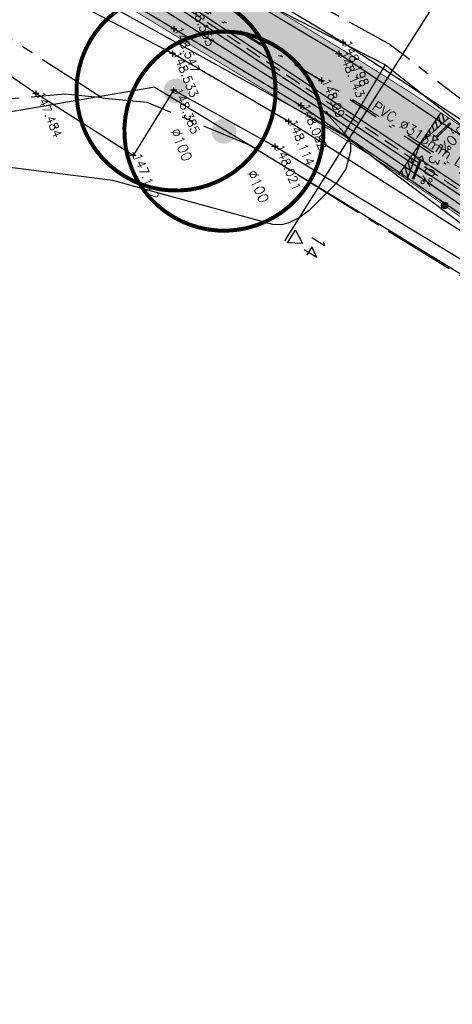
# Model space of a CAD drawing. Header units: metres. Extents: x 189938 to 192675, y 307646 to 311153.
# Tile 30 of 100: x 191616 to 191634, y 309119 to 309158. Entities that reach past the tile are written whole.
import ezdxf

# ---------------------------------------------------------------- set-up
doc = ezdxf.new("R2010")
doc.units = ezdxf.units.M
for name, pattern in [('1-200 CENTER', [4.28625, 2.8575, -0.47625, 0.47625, -0.47625]), ('1-200 DASHDOT', [2.54, 1.27, -0.635, 0, -0.635]), ('1-200 HIDDEN', [0.9525, 0.635, -0.3175])]:
    doc.linetypes.add(name, pattern=pattern)
for name, color, linetype in [('PH-BEST-BOOM-HANDHAVEN', 98, 'Continuous'), ('PH-BEST-BOOM-HANDHAVEN-DIAMETER', 7, 'Continuous'), ('PH-BEST-KADASTRALE-GRENS', 240, '1-200 CENTER'), ('PH-BEST-KANTVERHARDING', 252, 'Continuous'), ('PH-BEST-KL-LAAGSPANNING-ENEXIS', 12, '1-200 LAAGSPANNING'), ('PH-HULPLIJNEN-LPROF', 3, '1-200 DASHDOT'), ('PH-INM-DOORGANG', 6, '1-200 FENCELINE2'), ('PH-INM-HAAG', 94, '1-200 BLOKHAAG'), ('PH-INM-HOOGTE', 30, 'Continuous'), ('PH-INM-HOOGTE-AANDUIDING', 30, 'Continuous'), ('PH-INM-ONVERHARD', 8, 'Continuous'), ('PH-INM-VLAKVERDICHTINGSLIJN', 8, 'Continuous'), ('PH-INM-WEGAS', 6, '1-200 DASHDOT'), ('PH-NIEUW-AAND-DPROF', 3, 'Continuous'), ('PH-NIEUW-AFWATERINGSPROFIEL', 150, 'Continuous'), ('PH-NIEUW-AFWATERINGSPROFIEL-TEKST', 7, 'Continuous'), ('PH-NIEUW-HALFVERHARDING', 9, 'Continuous'), ('PH-NIEUW-HOOGTES', 150, 'Continuous'), ('PH-NIEUW-WEGAS', 2, '1-200 DASHDOT'), ('PH-OPBREEK-HALFVERHARDING', 252, 'Continuous'), ('PH-RIO-STRENG-RWA', 150, 'Continuous'), ('PH-RIO-TEKST', 7, 'Continuous')]:
    doc.layers.add(name, color=color, linetype=linetype)
doc.layers.add('PH-NIEUW - ASFALT XIJKANT', color=115, linetype='Continuous', lineweight=18)
doc.styles.add('NLCS-ISO', font='NLCS-ISO.ttf')
doc.styles.add('ROMANS', font='romans.shx')
doc.linetypes.add('1-200 BLOKHAAG', pattern='A,0,-0.035,[1,Gras.shx,S=5,R=0,X=0,Y=0.0025],-0.475', length=0.51)
doc.linetypes.add('1-200 FENCELINE2', pattern='A,1.27,-0.508,[132,ltypeshp.shx,S=0.508,R=0,X=-0.508,Y=0],-0.508,5.08', length=7.366)
doc.linetypes.add('1-200 LAAGSPANNING', pattern='A,1.5,-0.6,["LS",ROMANS,S=0.24,R=0,X=-0.45,Y=-0.12],-0.05', length=2.15)
pattern_1 = [(107.183044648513, (191671.026823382, 309291.044358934), (-0.1637974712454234, -0.05065067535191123), [])]

# ---------------------------------------------------------------- blocks, each defined once
blk = doc.blocks.new('*U50')
at = {"const_width": 0.08000000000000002}
blk.add_lwpolyline([(1.292930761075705, 1.525886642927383, 24.2025641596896), (1.526230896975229, 1.292524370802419, 0.04131793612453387)], format="xyb", close=True, dxfattribs=at)
at = {"linetype": 'Continuous', "const_width": 0.25}
blk.add_lwpolyline([(-0.125, 0, 1), (0.125, 0, 1)], format="xyb", close=True, dxfattribs=at)
blk = doc.blocks.new('SKL-WTB_HULP_MOF-SO')
at = {"linetype": 'ByBlock', "lineweight": 18}
h = blk.add_hatch(color=0, dxfattribs=at)
h.dxf.hatch_style = 1
h.paths.add_polyline_path([(-0.5625, 0, 1), (0.5625, 0, 1)])
at = {"color": 0, "linetype": 'ByBlock', "lineweight": 18}
blk.add_circle((0, 0), 0.5625, dxfattribs=at)
at = {"color": 0, "linetype": 'ByBlock', "lineweight": 18, "style": 'NLCS-ISO', "flags": 1}
for tag, p in [('TYPE', (1.5, 0)), ('OMSCHRIJVING', (1.5, -3)), ('LABEL', (1.5, -1.5))]:
    blk.add_attdef(tag, p, '', height=1, dxfattribs=at)
blk = doc.blocks.new('Materialisatie')
blk.add_solid([(-1.040148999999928, 0.1733580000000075), (-1.040148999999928, -0.1733579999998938), (0, 0)])
at = {"style": 'ROMANS'}
blk.add_attdef('MATERIALISATIE', (-2.630907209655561, 0.6566269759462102), '', height=0.4, dxfattribs=at)
blk = doc.blocks.new('Hoogtepunt')
h = blk.add_hatch(color=256)
edge = h.paths.add_edge_path()
edge.add_arc((-5.820766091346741e-11, 0), 0.1276989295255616, 0, 360)
blk.add_circle((-5.820766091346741e-11, 0), 0.1276989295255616)
blk = doc.blocks.new('Afwateringspijl')
at = {"ltscale": 0.5}
blk.add_hatch(color=256, dxfattribs=at).paths.add_polyline_path([(-0.05797235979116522, 0.2386542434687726), (-0.1321866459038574, 0.1505012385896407), (-0.7499325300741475, 0.6705693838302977), (-0.7885746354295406, 0.6246696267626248), (-0.1708287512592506, 0.1046014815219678), (-0.2450430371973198, 0.01644847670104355), (2.91038304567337e-11, -5.820766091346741e-11)])
for points in [[(-0.7499325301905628, 0.6705693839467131), (-0.7885746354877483, 0.6246696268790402)], [(-0.788574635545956, 0.6246696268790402), (-0.1708287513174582, 0.1046014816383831)], [(-0.7499325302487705, 0.6705693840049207), (-0.1321866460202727, 0.150501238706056)], [(-0.1708287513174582, 0.1046014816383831), (-0.2450430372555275, 0.01644847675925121), (8.731149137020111e-11, 0)], [(-0.1318391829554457, 0.1509139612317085), (-0.0579723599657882, 0.2386542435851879), (2.91038304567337e-11, -5.820766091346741e-11)]]:
    blk.add_lwpolyline(points, dxfattribs=at)

msp = doc.modelspace()

# ---------------------------------------------------------------- hatches: boundary and pattern name
at = {"layer": 'PH-NIEUW-AFWATERINGSPROFIEL', "ltscale": 0.08}
h = msp.add_hatch(dxfattribs=at)
h.set_pattern_fill('ANSI31', color=256, scale=0.054, angle=62.18304464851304)
h.set_pattern_definition(pattern_1)
edge = h.paths.add_edge_path()
edge.add_arc((191576.7282892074, 309070.281314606), 101.5000244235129, 56.0313519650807, 56.24981166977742)
edge.add_line((191633.1189588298, 309154.6753152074), (191632.2841460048, 309153.4290846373))
edge.add_line((191632.2841460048, 309153.4290846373), (191633.4403290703, 309154.4596936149))
h = msp.add_hatch(dxfattribs=at)
h.set_pattern_fill('ANSI31', color=256, scale=0.054, angle=62.18304464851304)
h.set_pattern_definition(pattern_1)
edge = h.paths.add_edge_path()
edge.add_arc((191687.9070222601, 309236.5317262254), 101.5000244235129, 236.20552155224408, 236.4239812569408, ccw=False)
edge.add_line((191631.4511322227, 309152.1813412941), (191632.2840029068, 309153.4288706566))
edge.add_line((191632.2840029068, 309153.4288706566), (191631.773156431, 309151.9666976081))
at = {"layer": 'PH-NIEUW-HALFVERHARDING', "transparency": 33554559}
h = msp.add_hatch(color=41, dxfattribs=at)
h.dxf.hatch_style = 1
h.paths.add_polyline_path([(191643.8034590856, 309143.2709068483), (191637.2886261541, 309148.0258285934), (191639.0572407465, 309150.4490500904), (191645.5720736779, 309145.6941283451)])
edge = h.paths.add_edge_path()
edge.add_line((191617.9997648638, 309164.0401035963), (191616.3545916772, 309161.5313578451))
edge.add_arc((191698.595951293, 309288.7658216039), 151.4999999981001, 237.122324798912, 238.708747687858)
edge.add_line((191619.9085707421, 309159.3032936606), (191627.8880848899, 309154.4533415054))
edge.add_arc((191576.7283028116, 309070.2813348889), 98.50000000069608, 53.87575586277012, 58.70874768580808, ccw=False)
edge.add_line((191634.7978152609, 309149.8437740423), (191637.288626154, 309148.0258285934))
edge.add_line((191637.288626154, 309148.0258285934), (191639.0572407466, 309150.4490500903))
edge.add_line((191639.0572407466, 309150.4490500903), (191636.5664298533, 309152.2669955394))
edge.add_arc((191576.7283028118, 309070.2813348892), 101.5000000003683, 53.87575586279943, 58.70874768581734)
edge.add_line((191629.4462508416, 309157.0169559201), (191621.4667366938, 309161.8669080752))
edge.add_arc((191698.5959512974, 309288.7658216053), 148.500000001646, 237.1299651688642, 238.7087476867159, ccw=False)
at = {"layer": 'PH-OPBREEK-HALFVERHARDING'}
h = msp.add_hatch(dxfattribs=at)
h.set_pattern_fill('AR-CONC', color=256, scale=0.0025, angle=-3.303487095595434e-10)
h.set_pattern_definition([(49.99999999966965, (190983.9148485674, 307878.360549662), (0.4554616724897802, -0.03984771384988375), [0.04762499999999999, -0.523875]), (354.9999999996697, (190983.9148485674, 307878.360549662), (-0.08810855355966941, 0.4776421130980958), [0.03809999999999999, -0.4191014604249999]), (100.4514446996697, (190983.9528035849, 307878.3572290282), (0.3673531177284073, 0.4377943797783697), [0.040475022, -0.4452256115]), (46.18419999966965, (190983.9148485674, 307878.4875496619), (0.6776976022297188, -0.1051058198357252), [0.07143749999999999, -0.7858124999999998]), (96.63555760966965, (190983.9713233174, 307878.478790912), (0.5935103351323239, 0.6185653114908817), [0.06071255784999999, -0.6678390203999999]), (351.1841511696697, (190983.9148485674, 307878.4875496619), (0.5935103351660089, 0.6185653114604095), [0.05714991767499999, -0.6286493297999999]), (20.99999999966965, (190983.9783485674, 307878.455799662), (0.3790359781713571, -0.2556629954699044), [0.04762499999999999, -0.523875]), (325.9999999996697, (190983.9783485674, 307878.455799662), (0.1545050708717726, 0.4604699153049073), [0.03809999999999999, -0.4190999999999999]), (71.45144499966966, (190984.0099348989, 307878.4344944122), (0.5335410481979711, 0.2048069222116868), [0.040475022, -0.4452248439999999]), (37.49999999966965, (190983.9148485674, 307878.360549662), (0.007721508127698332, 0.2113875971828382), [0, -0.4140199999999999, 0, -0.4254499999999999, 0, -0.4206874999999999]), (7.499999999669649, (190983.9148485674, 307878.360549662), (0.1670491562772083, 0.2504514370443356), [0, -0.24257, 0, -0.4044949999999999, 0, -0.1603375]), (327.4999999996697, (190983.7732435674, 307878.360549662), (0.3389764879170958, -0.01432185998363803), [0, -0.15875, 0, -0.4953, 0, -0.6572249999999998]), (317.4999999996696, (190983.7097435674, 307878.360549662), (0.3703229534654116, 0.0635662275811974), [0, -0.206375, 0, -0.3289299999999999, 0, -0.4667249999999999])])
edge = h.paths.add_edge_path()
edge.add_line((191496.1649613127, 309306.5824574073), (191494.8366866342, 309304.8295381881))
edge.add_line((191494.8366866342, 309304.8295381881), (191500.9080000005, 309300.2289999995))
edge.add_line((191500.9080000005, 309300.2289999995), (191506.8680000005, 309295.2889999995))
edge.add_line((191506.8680000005, 309295.2889999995), (191512.5580000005, 309290.0289999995))
edge.add_line((191512.5580000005, 309290.0289999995), (191518.6030000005, 309283.9619999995))
edge.add_line((191518.6030000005, 309283.9619999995), (191523.1200000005, 309279.2049999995))
edge.add_line((191523.1200000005, 309279.2049999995), (191525.2810000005, 309276.6349999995))
edge.add_line((191525.2810000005, 309276.6349999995), (191530.7650000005, 309270.3269999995))
edge.add_line((191530.7650000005, 309270.3269999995), (191532.9300000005, 309267.6319999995))
edge.add_line((191532.9300000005, 309267.6319999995), (191535.7240000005, 309264.2419999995))
edge.add_line((191535.7240000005, 309264.2419999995), (191537.5490000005, 309261.4279999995))
edge.add_line((191537.5490000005, 309261.4279999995), (191540.0380000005, 309257.5529999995))
edge.add_line((191540.0380000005, 309257.5529999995), (191542.6200000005, 309252.1499999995))
edge.add_line((191542.6200000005, 309252.1499999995), (191546.3310000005, 309242.7449999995))
edge.add_line((191546.3310000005, 309242.7449999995), (191550.7090000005, 309231.6929999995))
edge.add_line((191550.7090000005, 309231.6929999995), (191555.0000000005, 309223.6629999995))
edge.add_line((191555.0000000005, 309223.6629999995), (191561.1260000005, 309215.4599999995))
edge.add_line((191561.1260000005, 309215.4599999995), (191570.5490000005, 309203.7719999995))
edge.add_line((191570.5490000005, 309203.7719999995), (191575.7590000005, 309197.8729999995))
edge.add_line((191575.7590000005, 309197.8729999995), (191583.0560000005, 309189.9909999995))
edge.add_line((191583.0560000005, 309189.9909999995), (191588.7380000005, 309184.1439999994))
edge.add_line((191588.7380000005, 309184.1439999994), (191596.8330000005, 309176.9769999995))
edge.add_line((191596.8330000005, 309176.9769999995), (191604.4770000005, 309170.3799999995))
edge.add_line((191604.4770000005, 309170.3799999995), (191609.7190000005, 309166.3059999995))
edge.add_line((191609.7190000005, 309166.3059999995), (191616.3530000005, 309161.6589999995))
edge.add_line((191616.3530000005, 309161.6589999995), (191622.3960000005, 309158.0229999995))
edge.add_line((191622.3960000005, 309158.0229999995), (191627.5000000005, 309154.9419999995))
edge.add_line((191627.5000000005, 309154.9419999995), (191637.1450000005, 309148.3939999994))
edge.add_line((191637.1450000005, 309148.3939999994), (191640.7670000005, 309145.9139999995))
edge.add_line((191640.7670000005, 309145.9139999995), (191646.6560000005, 309141.4659999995))
edge.add_line((191646.6560000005, 309141.4659999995), (191649.1390000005, 309139.5739999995))
edge.add_line((191649.1390000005, 309139.5739999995), (191654.5570000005, 309135.3399999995))
edge.add_line((191654.5570000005, 309135.3399999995), (191657.798, 309132.495))
edge.add_line((191657.798, 309132.495), (191661.881, 309129.005))
edge.add_line((191661.881, 309129.005), (191668.746, 309123.319))
edge.add_line((191668.746, 309123.319), (191671.77, 309121.214))
edge.add_line((191671.77, 309121.214), (191673.98, 309119.645))
edge.add_line((191673.98, 309119.645), (191675.464, 309122.818))
edge.add_line((191675.464, 309122.818), (191673.152, 309123.705))
edge.add_line((191673.152, 309123.705), (191670.702, 309125.302))
edge.add_line((191670.702, 309125.302), (191663.035, 309131.199))
edge.add_line((191663.035, 309131.199), (191659.526, 309134.207))
edge.add_line((191659.526, 309134.207), (191655.736999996, 309137.4290000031))
edge.add_line((191655.736999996, 309137.4290000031), (191650.5200000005, 309141.6939999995))
edge.add_line((191650.5200000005, 309141.6939999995), (191647.4230000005, 309144.0469999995))
edge.add_line((191647.4230000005, 309144.0469999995), (191643.0400000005, 309147.2969999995))
edge.add_line((191643.0400000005, 309147.2969999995), (191637.8340000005, 309151.1189999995))
edge.add_line((191637.8340000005, 309151.1189999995), (191629.0150000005, 309157.0309999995))
edge.add_line((191629.0150000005, 309157.0309999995), (191623.4810000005, 309160.3519999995))
edge.add_line((191623.4810000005, 309160.3519999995), (191618.5710000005, 309163.4649999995))
edge.add_line((191618.5710000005, 309163.4649999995), (191610.4840000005, 309168.7909999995))
edge.add_line((191610.4840000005, 309168.7909999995), (191606.0730000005, 309172.0739999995))
edge.add_line((191606.0730000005, 309172.0739999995), (191597.9970000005, 309179.0849999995))
edge.add_line((191597.9970000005, 309179.0849999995), (191591.3770000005, 309185.1079999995))
edge.add_line((191591.3770000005, 309185.1079999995), (191588.2870000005, 309188.2319999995))
edge.add_arc((191850.9242126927, 309447.1297044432), 368.7903562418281, 217.0835256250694, 224.5891849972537, ccw=False)
edge.add_line((191556.7190000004, 309224.7569999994), (191552.8340000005, 309232.0969999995))
edge.add_line((191552.8340000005, 309232.0969999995), (191547.8570000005, 309244.3199999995))
edge.add_line((191547.8570000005, 309244.3199999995), (191544.3620000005, 309252.9929999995))
edge.add_line((191544.3620000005, 309252.9929999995), (191541.4180000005, 309259.0099999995))
edge.add_line((191541.4180000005, 309259.0099999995), (191539.3430000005, 309262.3649999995))
edge.add_line((191539.3430000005, 309262.3649999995), (191536.5820000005, 309266.3709999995))
edge.add_line((191536.5820000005, 309266.3709999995), (191534.8720000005, 309268.5609999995))
edge.add_line((191534.8720000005, 309268.5609999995), (191531.4820000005, 309272.5619999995))
edge.add_line((191531.4820000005, 309272.5619999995), (191527.1390000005, 309277.7769999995))
edge.add_line((191527.1390000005, 309277.7769999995), (191524.1980000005, 309281.1699999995))
edge.add_line((191524.1980000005, 309281.1699999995), (191518.0550000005, 309287.8029999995))
edge.add_line((191518.0550000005, 309287.8029999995), (191513.1810000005, 309292.5949999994))
edge.add_line((191513.1810000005, 309292.5949999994), (191508.2980000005, 309296.9419999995))
edge.add_line((191508.2980000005, 309296.9419999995), (191501.4530000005, 309302.6059999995))
edge.add_line((191501.4530000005, 309302.6059999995), (191496.1649613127, 309306.5824574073))

# ---------------------------------------------------------------- linework, layer by layer
at = {"layer": 'PH-BEST-KADASTRALE-GRENS', "flags": 128}
for points in [[(191506.014, 309302.472), (191506.989, 309301.523), (191507.714, 309300.818), (191511.337, 309297.29), (191518.586, 309290.235), (191528.967, 309280.132), (191537.436, 309269.946), (191541.03, 309264.895), (191545.582, 309255.336), (191550.875, 309242.606), (191552.83, 309237.329), (191555.629, 309232.531), (191557.625, 309228.339), (191561.782, 309222.402), (191566.824, 309215.544), (191578.027, 309201.897), (191582.809, 309196.118), (191596.738, 309182.391), (191606.636, 309173.946), (191612.457, 309169.129), (191621.443, 309162.739), (191631.085, 309157.403), (191673.053, 309125.011), (191677.753, 309122.77)], [(191619.5, 309155.257), (191609.014, 309162.001), (191600.469, 309168.708), (191588.14, 309179.649), (191585.132, 309182.687), (191580.494, 309187.371), (191578.212, 309189.676), (191571.387, 309197.42)], [(191619.5, 309155.257), (191618.029, 309155.399), (191607.54, 309154.55), (191585.729, 309152.08), (191591.421, 309127.689), (191593.223, 309119.527), (191595.03, 309111.34), (191604.733, 309066.568)], [(191619.5, 309155.257), (191621.302, 309155.082), (191625.484, 309153.344), (191640.076, 309144.283), (191640.835, 309140.265)]]:
    msp.add_lwpolyline(points, dxfattribs=at)
at = {"layer": 'PH-BEST-KANTVERHARDING', "color": 8}
for p, q in [((191629.21, 309153.759), (191630.891, 309156.58)), ((191621.629, 309155.692), (191586.262, 309149.575)), ((191629.21, 309153.759), (191629.144, 309153.809))]:
    msp.add_line(p, q, dxfattribs=at)
for points in [[(191540.881, 309256.141), (191544.89, 309247.3), (191548.8, 309237.719), (191553.8, 309227.501), (191560.119, 309217.86), (191565.76, 309210.659), (191572.48, 309202.58), (191582.079, 309191.451), (191589.96, 309183.509), (191597.819, 309176.28), (191604.37, 309170.64), (191609.871, 309166.08), (191614.941, 309162.39), (191620.129, 309158.79), (191629.21, 309153.759)], [(191549.271, 309244.03), (191551.37, 309238.871), (191556.24, 309228.899), (191562.41, 309219.5), (191567.95, 309212.42), (191574.62, 309204.4), (191579.461, 309198.781), (191584.15, 309193.359), (191591.91, 309185.54), (191599.69, 309178.38), (191606.19, 309172.781), (191611.6, 309168.3), (191616.57, 309164.68), (191621.739, 309161.28), (191630.891, 309156.58)], [(191630.891, 309156.58), (191655.887, 309136.785), (191665.859, 309129.145), (191673.024, 309123.886)], [(191621.629, 309155.692), (191635.341, 309147.321), (191640.08, 309144.279)], [(191672.42, 309120.372), (191657.246, 309132.635), (191629.21, 309153.759)]]:
    msp.add_lwpolyline(points, dxfattribs=at)
at = {"layer": 'PH-BEST-KL-LAAGSPANNING-ENEXIS'}
for points in [[(191616.598, 309162.21), (191628.445, 309154.705), (191633.705, 309151.101), (191641.617, 309145.344), (191648.218, 309140.42), (191650.164, 309138.925), (191653.619, 309136.336), (191663.993, 309127.857), (191666.903, 309125.327), (191668.398, 309123.62), (191669.852, 309122.426), (191673.177, 309119.729), (191675.752, 309117.017), (191676.891, 309115.42), (191678.7, 309112.261), (191684.333, 309099.983), (191688.95, 309089.004), (191691.42, 309081.98), (191694.595, 309071.349), (191698.896, 309052.464), (191702.833, 309033.649), (191705.542, 309019.152), (191707.168, 309007.362)], [(191628.512, 309154.659), (191629.222, 309153.862), (191629.404, 309153.667), (191629.488, 309153.413), (191629.485, 309153.104), (191629.302, 309152.402), (191628.901, 309151.798), (191627.825, 309150.726), (191627.427, 309150.435), (191626.983, 309150.22), (191626.717, 309150.155), (191626.363, 309150.174), (191619.945, 309151.943), (191614.951, 309152.572), (191609.926, 309152.287), (191597.143, 309150.073), (191596.861, 309150.013), (191596.594, 309149.906), (191596.526, 309149.818), (191596.482, 309149.711)]]:
    msp.add_lwpolyline(points, dxfattribs=at)
at = {"layer": 'PH-HULPLIJNEN-LPROF'}
msp.add_lwpolyline([(191628.326, 309155.947), (191628.3240074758, 309155.9437217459)], dxfattribs=at)
at = {"layer": 'PH-INM-DOORGANG', "ltscale": 0.2}
msp.add_line((191616.848, 309155.428), (191613.327, 309157.845), dxfattribs=at)
at = {"layer": 'PH-INM-HAAG', "flags": 128}
msp.add_lwpolyline([(191636.162, 309147.006), (191634.602, 309148.347), (191626.455, 309153.297), (191622.384, 309155.569), (191620.751, 309152.941), (191616.848, 309155.428)], dxfattribs=at)
at = {"layer": 'PH-INM-HOOGTE', "flags": 128}
for points in [[(191629.3092801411, 309157.477), (191629.0647198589, 309157.477)], [(191629.187, 309157.5992801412), (191629.187, 309157.3547198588)], [(191622.4562801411, 309157.04), (191622.2117198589, 309157.04)], [(191622.334, 309157.1622801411), (191622.334, 309156.9177198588)], [(191622.384, 309155.6912801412), (191622.384, 309155.4467198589)], [(191622.5062801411, 309155.569), (191622.2617198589, 309155.569)], [(191627.1152801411, 309154.304), (191626.8707198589, 309154.304)], [(191626.993, 309154.4262801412), (191626.993, 309154.1817198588)], [(191626.5772801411, 309153.297), (191626.3327198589, 309153.297)], [(191626.455, 309153.4192801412), (191626.455, 309153.1747198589)], [(191620.8732801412, 309152.941), (191620.6287198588, 309152.941)], [(191620.751, 309153.0632801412), (191620.751, 309152.8187198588)]]:
    msp.add_lwpolyline(points, dxfattribs=at)
at = {"layer": 'PH-INM-HOOGTE'}
for p in [(191629.187, 309157.477), (191622.334, 309157.04), (191622.384, 309155.569), (191626.993, 309154.304), (191626.455, 309153.297), (191620.751, 309152.941)]:
    msp.add_point(p, dxfattribs=at)
at = {"layer": 'PH-INM-HOOGTE-AANDUIDING', "flags": 128}
for points in [[(191622.396, 309158.1452801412), (191622.396, 309157.9007198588)], [(191622.5182801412, 309158.023), (191622.2737198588, 309158.023)], [(191629.1372801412, 309157.031), (191628.8927198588, 309157.031)], [(191629.015, 309157.1532801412), (191629.015, 309156.9087198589)], [(191628.326, 309156.0692801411), (191628.326, 309155.8247198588)], [(191628.4482801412, 309155.947), (191628.2037198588, 309155.947)], [(191616.9702801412, 309155.428), (191616.7257198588, 309155.428)], [(191616.848, 309155.5502801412), (191616.848, 309155.3057198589)], [(191627.6222801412, 309154.942), (191627.3777198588, 309154.942)], [(191627.5, 309155.0642801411), (191627.5, 309154.8197198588)]]:
    msp.add_lwpolyline(points, dxfattribs=at)
at = {"layer": 'PH-INM-HOOGTE-AANDUIDING'}
for p in [(191622.396, 309158.023), (191629.015, 309157.031), (191628.326, 309155.947), (191616.848, 309155.428), (191627.5, 309154.942)]:
    msp.add_point(p, dxfattribs=at)
at = {"layer": 'PH-INM-ONVERHARD'}
for points in [[(191678.064, 309113.883), (191676.809, 309116.285), (191675.413, 309118.143), (191673.98, 309119.645), (191671.77, 309121.214), (191668.746, 309123.319), (191661.881, 309129.005), (191657.798, 309132.495), (191654.557, 309135.34), (191649.139, 309139.574), (191646.656, 309141.466), (191640.767, 309145.914), (191637.145, 309148.394), (191627.5, 309154.942), (191622.396, 309158.023), (191616.353, 309161.659), (191609.719, 309166.306), (191604.477, 309170.38), (191596.833, 309176.977), (191588.738, 309184.144), (191583.056, 309189.991), (191575.759, 309197.873), (191570.549, 309203.772), (191561.126, 309215.46)], [(191673.152, 309123.705), (191670.702, 309125.302), (191663.035, 309131.199), (191659.526, 309134.207), (191655.737, 309137.429), (191650.52, 309141.694), (191647.423, 309144.047), (191643.04, 309147.297), (191637.834, 309151.119), (191629.015, 309157.031), (191623.481, 309160.352)]]:
    msp.add_lwpolyline(points, dxfattribs=at)
at = {"layer": 'PH-INM-VLAKVERDICHTINGSLIJN'}
for points in [[(191673.202, 309124.016), (191671.078, 309125.608), (191663.285, 309131.49), (191659.881, 309134.651), (191655.277, 309138.637), (191650.944, 309142.227), (191647.464, 309144.619), (191643.278, 309147.717), (191637.756, 309151.864), (191629.187, 309157.477), (191623.486, 309160.9)], [(191661.732, 309128.799), (191657.569, 309132.253), (191654.279, 309135.108), (191648.639, 309138.777), (191647.217, 309140.025), (191645.214, 309141.508), (191644.714, 309141.351), (191644.497, 309140.206), (191644.486, 309138.516), (191642.752, 309139.434), (191642.286, 309139.804), (191642.19, 309140.681), (191641.369, 309143.449), (191639.539, 309146.346), (191626.993, 309154.304), (191622.334, 309157.04), (191615.224, 309160.749)]]:
    msp.add_lwpolyline(points, dxfattribs=at)
at = {"layer": 'PH-INM-WEGAS', "flags": 128}
msp.add_lwpolyline([(191672.405, 309122.401), (191669.712, 309124.354), (191662.499, 309130.132), (191658.614, 309133.386), (191655.095, 309136.504), (191649.925, 309140.711), (191646.975, 309142.83), (191642.194, 309146.486), (191637.499, 309149.795), (191628.326, 309155.947), (191622.986, 309159.092), (191617.404, 309162.704), (191610.059, 309167.485), (191605.157, 309171.407), (191597.304, 309178.082), (191590.394, 309184.407), (191583.901, 309190.831), (191576.941, 309198.561), (191570.997, 309205.22), (191562.278, 309216.021), (191555.036, 309225.137), (191551.865, 309231.932), (191547.115, 309243.541), (191543.436, 309252.705), (191540.702, 309258.312), (191538.49, 309262.064), (191536.097, 309265.387), (191533.748, 309268.233), (191531.085, 309271.595), (191526.298, 309277.303), (191523.672, 309280.255), (191517.146, 309287.312), (191513.074, 309291.263), (191507.494, 309296.297), (191501.394, 309301.484), (191495.191, 309305.923), (191487.52, 309311.551), (191482.214, 309315.117), (191475.383, 309319.106), (191468.282, 309322.983), (191463.276, 309325.477), (191455.397, 309329.792), (191447.429, 309334.37), (191441.192, 309337.944), (191436.304, 309341.066), (191427.665, 309347.971), (191419.199, 309355.291), (191412.347, 309361.383), (191403.17, 309368.573), (191400.862, 309370.411), (191388.059, 309380.27), (191384.719, 309383.501), (191377.624, 309391.422), (191370.552, 309400.822), (191363.262, 309410.363), (191355.543, 309419.56), (191345.734, 309431.14), (191337.865, 309441.243), (191332.985, 309448.036), (191329.614, 309452.929), (191326.786, 309457.116), (191322.837, 309463.408), (191318.762, 309469.999), (191316.154, 309473.885), (191312.162, 309479.652), (191307.761, 309484.8), (191303.577, 309489.284), (191299.05, 309493.465), (191297.56, 309494.769), (191295, 309496.951), (191292.788, 309498.744)], dxfattribs=at)
at = {"layer": 'PH-NIEUW - ASFALT XIJKANT', "const_width": 0.03}
msp.add_lwpolyline([(191617.9997648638, 309164.0401035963), (191616.3545916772, 309161.5313578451, 0.006922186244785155), (191619.9085707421, 309159.3032936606), (191627.8880848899, 309154.4533415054, -0.02109103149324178), (191634.7978152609, 309149.8437740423), (191637.288626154, 309148.0258285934), (191639.0572407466, 309150.4490500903), (191636.5664298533, 309152.2669955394, 0.02109103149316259), (191629.4462508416, 309157.0169559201), (191621.4667366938, 309161.8669080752, -0.006888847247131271)], format="xyb", close=True, dxfattribs=at)
at = {"layer": 'PH-NIEUW-AAND-DPROF', "color": 1}
for p, q in [((191633.5186768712, 309160.0806439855), (191630.1780666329, 309154.7983316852)), ((191630.1780666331, 309154.7983316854), (191626.8374563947, 309149.5160193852))]:
    msp.add_line(p, q, dxfattribs=at)
at = {"layer": 'PH-NIEUW-AAND-DPROF', "color": 7}
msp.add_lwpolyline([(191627.2849304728, 309149.9429467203), (191627.5637443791, 309149.4116626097), (191626.9642318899, 309149.4358447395)], close=True, dxfattribs=at)
at = {"layer": 'PH-NIEUW-AFWATERINGSPROFIEL', "ltscale": 0.08}
for p, q in [((191633.1189588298, 309154.6753152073), (191632.284146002, 309153.4290846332)), ((191631.4511322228, 309152.1813412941), (191632.2840029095, 309153.4288706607))]:
    msp.add_line(p, q, dxfattribs=at)
for points in [[(191633.4403290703, 309154.4596936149), (191632.2841460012, 309153.4290846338)], [(191631.773156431, 309151.9666976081), (191632.2840029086, 309153.4288706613)]]:
    msp.add_lwpolyline(points, dxfattribs=at)
at = {"layer": 'PH-NIEUW-WEGAS', "flags": 128}
msp.add_lwpolyline([(191692.8185759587, 309083.0324927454, 0.03216541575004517), (191688.2511880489, 309095.0464511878), (191679.3218365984, 309114.6400442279, 0.1392661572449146), (191672.9523254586, 309122.1356307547), (191668.9469826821, 309124.8156012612, -0.02985955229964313), (191666.0957091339, 309126.9803905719), (191655.9150144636, 309135.7148456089, 0.005525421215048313), (191653.3752583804, 309137.8455423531, 0.01412565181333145), (191646.6745415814, 309143.0324480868), (191646.3093655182, 309143.298975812), (191638.1729334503, 309149.2374393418), (191635.6821225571, 309151.0553847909, 0.02109103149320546), (191628.6671678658, 309155.7351487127), (191620.6876537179, 309160.5851008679, -0.008572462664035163), (191616.3391201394, 309163.331321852, -0.04218442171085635), (191596.4531206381, 309178.916642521), (191587.0777425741, 309187.6343012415, -0.03059935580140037), (191578.6484949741, 309196.4931345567), (191560.1467517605, 309218.487062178, -0.03581038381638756), (191555.9454694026, 309224.2761261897, -0.01635888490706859), (191554.3103556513, 309227.1090046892), (191552.3068942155, 309230.8581995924, -0.02840800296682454), (191550.8746815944, 309233.9486758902), (191544.0105704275, 309251.2767153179, 0.01708060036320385), (191542.3720453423, 309255.0330508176, 0.01708060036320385)], format="xyb", dxfattribs=at)
at = {"layer": 'PH-RIO-STRENG-RWA', "linetype": '1-200 HIDDEN'}
msp.add_line((191652.8081457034, 309138.9327764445), (191611.6382772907, 309166.345005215), dxfattribs=at)
at = {"layer": 'PH-RIO-STRENG-RWA', "linetype": 'Continuous'}
for p, q in [((191652.8954352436, 309139.0638748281), (191611.6986704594, 309166.4940120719)), ((191652.7208561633, 309138.801678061), (191611.5240913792, 309166.2318153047))]:
    msp.add_line(p, q, dxfattribs=at)

# ---------------------------------------------------------------- block references
at = {"layer": 'PH-BEST-BOOM-HANDHAVEN', "xscale": 2, "yscale": 2, "zscale": 2}
for p in [(191622.479, 309155.532), (191624.405, 309153.92)]:
    msp.add_blockref('*U50', p, dxfattribs=at)
at = {"layer": 'PH-BEST-KL-LAAGSPANNING-ENEXIS', "xscale": 0.1, "yscale": 0.1, "zscale": 0.1}
msp.add_blockref('SKL-WTB_HULP_MOF-SO', (191628.512, 309154.659), dxfattribs=at)
at = {"layer": 'PH-NIEUW-AFWATERINGSPROFIEL-TEKST', "rotation": 264.2338377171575}
msp.add_blockref('Afwateringspijl', (191632.7782906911, 309153.5355097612), dxfattribs=at)
at = {"layer": 'PH-NIEUW-AFWATERINGSPROFIEL-TEKST', "xscale": -1, "rotation": 208.221495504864}
msp.add_blockref('Afwateringspijl', (191632.3743922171, 309152.931542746), dxfattribs=at)
at = {"layer": 'PH-NIEUW-HOOGTES', "rotation": 117.6427999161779}
msp.add_blockref('Hoogtepunt', (191633.2738744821, 309150.9339747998), dxfattribs=at)
at = {"layer": 'PH-RIO-TEKST'}
ref = msp.add_blockref('Materialisatie', (191633.7147676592, 309151.6450704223), dxfattribs=dict(at, rotation=326.3430408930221))
ref.add_attrib('MATERIALISATIE', 'PVC %%c315mm L= 49m 1:17.5', (191630.3194269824, 309154.8182151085), dxfattribs={"layer": '0', "height": 0.3999999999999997, "rotation": 326.3430408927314, "style": 'ROMANS'})

# ---------------------------------------------------------------- texts
at = {"layer": 'PH-BEST-BOOM-HANDHAVEN-DIAMETER', "char_height": 0.4, "attachment_point": 5, "rotation": 292.2269053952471, "style": 'ROMANS'}
for insert in [(191622.6953956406, 309153.3765905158), (191625.7771785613, 309151.6997115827)]:
    msp.add_mtext('Ø100', dxfattribs=dict(at, insert=insert))
at = {"layer": 'PH-INM-HOOGTE', "style": 'ROMANS'}
for s, p in [('148.555', (191622.9859999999, 309159.0920000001)), ('148.547', (191622.3959999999, 309158.0230000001)), ('148.198', (191629.1869999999, 309157.477)), ('148.533', (191622.3339999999, 309157.0400000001)), ('148.143', (191629.015, 309157.031)), ('148.09', (191628.3259999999, 309155.9470000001)), ('147.484', (191616.8479999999, 309155.4280000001)), ('148.385', (191622.3839999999, 309155.5690000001)), ('148.082', (191627.4999999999, 309154.9420000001)), ('148.114', (191626.9929999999, 309154.304)), ('148.021', (191626.4549999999, 309153.2970000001)), ('147.112', (191620.7509999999, 309152.941))]:
    msp.add_text(s, height=0.35, rotation=292.227, dxfattribs=at).set_placement(p)
at = {"layer": 'PH-NIEUW-AAND-DPROF', "color": 3, "style": 'ROMANS'}
msp.add_text('14', height=0.5999999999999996, rotation=237.69, dxfattribs=at).set_placement((191628.0841285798, 309149.8756478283))
at = {"layer": 'PH-NIEUW-AFWATERINGSPROFIEL-TEKST', "style": 'ROMANS'}
for rotation, p in [(224.1404694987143, (191633.9138533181, 309154.166690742)), (250.0237166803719, (191632.7174306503, 309152.9764345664))]:
    msp.add_text('3,0%%%', height=0.4, rotation=rotation, dxfattribs=at).set_placement(p)

doc.saveas('drawing.dxf')
